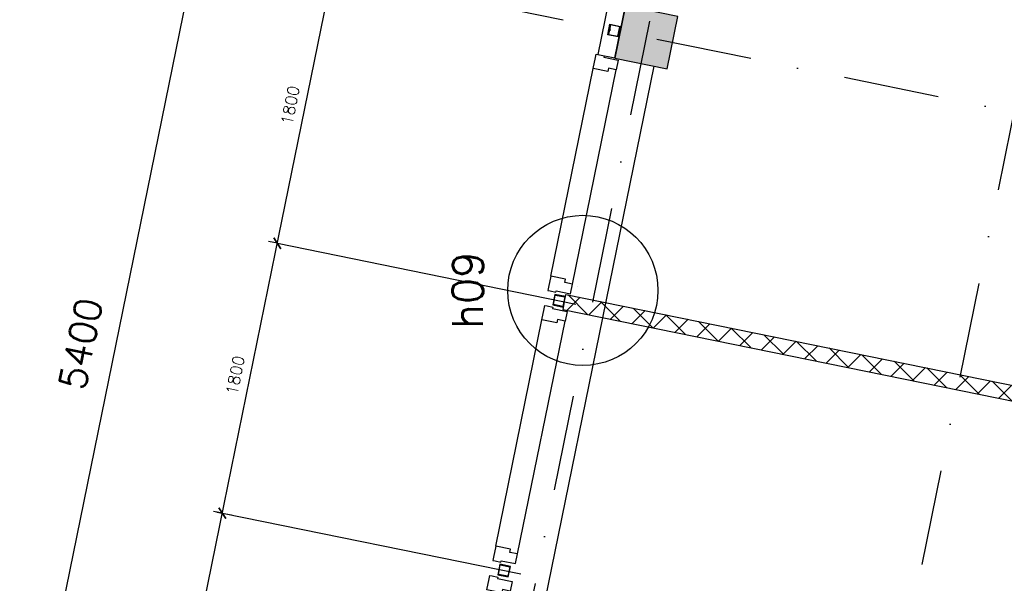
# Model space of a CAD drawing. Extents: x -171140 to 151546, y -8083 to 162438.
# Tile 3 of 96: x 5571 to 12002, y 4526 to 8209. Entities that reach past the tile are written whole.
import ezdxf
from ezdxf.enums import TextEntityAlignment as Align

# ---------------------------------------------------------------- set-up
doc = ezdxf.new("R2010")
doc.units = 0
doc.header["$LTSCALE"] = 50
doc.header["$MEASUREMENT"] = 0
doc.header["$PDMODE"] = 3
doc.header["$PDSIZE"] = 0.001
doc.linetypes.add('HIDDEN2', pattern=[0.1875, 0.125, -0.0625])
doc.linetypes.add('STRAM_0WT$0$DASHDOT', pattern=[25, 12.5, -6.25, 0, -6.25])
doc.layers.get('0').update_dxf_attribs({"linetype": 'CONTINUOUS'})
doc.layers.get('DEFPOINTS').update_dxf_attribs({"linetype": 'CONTINUOUS'})
for name, color, linetype in [('_DETAILNUMMERS', 4, 'CONTINUOUS'), ('_DETAILNUMMERSTEKST', 4, 'CONTINUOUS'), ('A--A22--_F123-', 9, 'CONTINUOUS'), ('A--A28--_F-2--', 7, 'CONTINUOUS'), ('A--L21--', 3, 'CONTINUOUS'), ('A--L21A2_ISOLATIE', 1, 'CONTINUOUS'), ('A--L22--', 7, 'CONTINUOUS'), ('A--L22--_F-2--', 7, 'CONTINUOUS'), ('A--L24AC1_TRAPPEN', 1, 'HIDDEN2'), ('A--L28--_F-2--', 7, 'CONTINUOUS'), ('A--L31--', 2, 'CONTINUOUS'), ('A--L31--_F123-', 7, 'CONTINUOUS'), ('A--M$1A-_F123-', 1, 'CONTINUOUS'), ('KOLOM350X350', 1, 'CONTINUOUS'), ('STRAM_0WT$0$A--L$7A-_STRAM', 1, 'STRAM_0WT$0$DASHDOT'), ('STRAM_0WT$0$A--M$1A-_F123-', 1, 'CONTINUOUS'), ('X--LR---_CP', 7, 'CONTINUOUS')]:
    doc.layers.add(name, color=color, linetype=linetype)
doc.styles.add('ALFA-0_25', font='ROMANS')
doc.styles.add('HIEMSTRA', font='romans.shx')
doc.styles.add('STRAM_0WT$0$HIEMSTRA', font='romans.shx')
doc.dimstyles.new('1OP2', dxfattribs={"dimscale": 30, "dimtxt": 2.5, "dimasz": 2, "dimexe": 2, "dimexo": 0, "dimgap": 2, "dimtad": 1, "dimdec": 0, "dimzin": 0, "dimtxsty": 'HIEMSTRA', "dimblk1": 'OBLIQUE', "dimblk2": 'OBLIQUE', "dimsah": 1, "dimcen": -3, "dimdle": 2, "dimclrd": 2, "dimclre": 2, "dimclrt": 3, "dimazin": 3, "dimtfac": 1, "dimtdec": 0, "dimtofl": 0, "dimtmove": 0, "dimatfit": 3, "dimtvp": 0.833333, "dimtolj": 1, "dimtzin": 0})
doc.dimstyles.new('STRAM_0WT$0$STANDARD', dxfattribs={"dimscale": 70, "dimtxt": 2.5, "dimasz": 2, "dimexe": 0.3, "dimexo": 0.3, "dimgap": 2, "dimtad": 1, "dimdec": 0, "dimzin": 0, "dimtxsty": 'STRAM_0WT$0$HIEMSTRA', "dimblk1": 'STRAM_0WT$0$_OBLIQUE', "dimblk2": 'STRAM_0WT$0$_OBLIQUE', "dimsah": 1, "dimcen": -0.09, "dimdle": 0.3, "dimclrd": 1, "dimclre": 1, "dimclrt": 4, "dimazin": 3, "dimtfac": 1, "dimtdec": 4, "dimtix": 1, "dimtofl": 0, "dimtmove": 0, "dimatfit": 3, "dimtvp": 625, "dimtolj": 1, "dimtzin": 0})

# ---------------------------------------------------------------- blocks, each defined once
blk = doc.blocks.new('STRAM_0WT$0$_OBLIQUE')
at = {"color": 0, "linetype": 'BYBLOCK'}
blk.add_line((-0.5, -0.5), (0.5, 0.5), dxfattribs=at)
blk = doc.blocks.new('*D1484')
at = {"layer": 'DEFPOINTS', "color": 0, "linetype": 'CONTINUOUS'}
for p in [(-68885.9, -23555.2), (-68636.7, -23606), (-69714.5, -28897.3)]:
    blk.add_point(p, dxfattribs=at)
at = {"layer": 'STRAM_0WT$0$A--M$1A-_F123-', "color": 1, "linetype": 'CONTINUOUS'}
for p, q in [((-69968, -28867.1), (-68881.7, -23534.6)), ((-68657.2, -23601.8), (-68906.5, -23551)), ((-69735.1, -28893.1), (-69984.3, -28842.3))]:
    blk.add_line(p, q, dxfattribs=at)
at = {"layer": 'STRAM_0WT$0$A--M$1A-_F123-', "color": 1, "linetype": 'CONTINUOUS', "xscale": 140, "yscale": 140, "zscale": 140}
for p, rotation in [((-68885.9, -23555.2), 78.48629033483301), ((-69963.8, -28846.5), 258.486290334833)]:
    blk.add_blockref('STRAM_0WT$0$_OBLIQUE', p, dxfattribs=dict(at, rotation=rotation))
at = {"layer": 'STRAM_0WT$0$A--M$1A-_F123-', "color": 4, "linetype": 'CONTINUOUS', "insert": (-69647.8, -26155.5), "char_height": 175, "attachment_point": 5, "rotation": 78.48629, "style": 'STRAM_0WT$0$HIEMSTRA'}
blk.add_mtext('\\A1;5400', dxfattribs=at)
blk = doc.blocks.new('_OBLIQUE')
at = {"color": 0, "linetype": 'BYBLOCK'}
blk.add_line((-0.5, -0.5), (0.5, 0.5), dxfattribs=at)
blk = doc.blocks.new('*D568')
at = {"layer": 'A--M$1A-_F123-', "color": 2, "linetype": 'CONTINUOUS'}
for p, q in [((6523.1, 3161.9), (6906.4, 5043.3)), ((6859.3, 4991.6), (6953.2, 4972.5)), ((6500.1, 3227.8), (6593.9, 3208.7))]:
    blk.add_line(p, q, dxfattribs=at)
at = {"layer": 'DEFPOINTS', "color": 0, "linetype": 'CONTINUOUS'}
for p in [(6859.3, 4991.6), (6894.4, 4984.5), (6500.1, 3227.8)]:
    blk.add_point(p, dxfattribs=at)
at = {"layer": 'A--M$1A-_F123-', "color": 2, "linetype": 'CONTINUOUS', "xscale": 60, "yscale": 60, "zscale": 60}
for p, rotation in [((6894.4, 4984.5), 78.48629033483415), ((6535.1, 3220.7), 258.4862903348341)]:
    blk.add_blockref('_OBLIQUE', p, dxfattribs=dict(at, rotation=rotation))
at = {"layer": 'A--M$1A-_F123-', "color": 3, "linetype": 'CONTINUOUS', "insert": (6619.2, 4122), "char_height": 75, "attachment_point": 5, "rotation": 78.48629, "style": 'HIEMSTRA'}
blk.add_mtext('\\A1;1800', dxfattribs=at)
blk = doc.blocks.new('*D569')
at = {"layer": 'A--M$1A-_F123-', "color": 2, "linetype": 'CONTINUOUS'}
for p, q in [((6882.4, 4925.7), (7265.7, 6807)), ((7253.7, 6748.2), (7194.9, 6760.2)), ((6894.4, 4984.5), (6835.6, 4996.4))]:
    blk.add_line(p, q, dxfattribs=at)
at = {"layer": 'DEFPOINTS', "color": 0, "linetype": 'CONTINUOUS'}
for p in [(7253.7, 6748.2), (7253.7, 6748.2), (6894.4, 4984.5)]:
    blk.add_point(p, dxfattribs=at)
at = {"layer": 'A--M$1A-_F123-', "color": 2, "linetype": 'CONTINUOUS', "xscale": 60, "yscale": 60, "zscale": 60}
for p, rotation in [((7253.7, 6748.2), 78.48629033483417), ((6894.4, 4984.5), 258.4862903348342)]:
    blk.add_blockref('_OBLIQUE', p, dxfattribs=dict(at, rotation=rotation))
at = {"layer": 'A--M$1A-_F123-', "color": 3, "linetype": 'CONTINUOUS', "insert": (6978.5, 5885.8), "char_height": 75, "attachment_point": 5, "rotation": 78.48629, "style": 'HIEMSTRA'}
blk.add_mtext('\\A1;1800', dxfattribs=at)
blk = doc.blocks.new('*D570')
at = {"layer": 'A--M$1A-_F123-', "color": 2, "linetype": 'CONTINUOUS'}
for p, q in [((7241.7, 6689.4), (7624.9, 8570.8)), ((7613, 8512), (7554.2, 8524)), ((7253.7, 6748.2), (7194.9, 6760.2))]:
    blk.add_line(p, q, dxfattribs=at)
at = {"layer": 'DEFPOINTS', "color": 0, "linetype": 'CONTINUOUS'}
for p in [(7613, 8512), (7613, 8512), (7253.7, 6748.2)]:
    blk.add_point(p, dxfattribs=at)
at = {"layer": 'A--M$1A-_F123-', "color": 2, "linetype": 'CONTINUOUS', "xscale": 60, "yscale": 60, "zscale": 60}
for p, rotation in [((7613, 8512), 78.48629033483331), ((7253.7, 6748.2), 258.4862903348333)]:
    blk.add_blockref('_OBLIQUE', p, dxfattribs=dict(at, rotation=rotation))
at = {"layer": 'A--M$1A-_F123-', "color": 3, "linetype": 'CONTINUOUS', "insert": (7337.8, 7649.6), "char_height": 75, "attachment_point": 5, "rotation": 78.48629, "style": 'HIEMSTRA'}
blk.add_mtext('\\A1;1800', dxfattribs=at)
blk = doc.blocks.new('KOLOM350X350')
at = {"layer": 'KOLOM350X350', "linetype": 'CONTINUOUS'}
blk.add_hatch(color=53, dxfattribs=at).paths.add_polyline_path([(0, 0), (350, 0), (350, 350), (0, 350)])
blk.add_lwpolyline([(0, 0), (350, 0), (350, 350), (0, 350)], close=True, dxfattribs=at)
blk = doc.blocks.new('*U887')
at = {"layer": 'A--A22--_F123-', "linetype": 'CONTINUOUS'}
h = blk.add_hatch(dxfattribs=at)
h.set_pattern_fill('ALFAKRS', color=256, scale=120, style=0)
h.set_pattern_definition([(45, (-9127.89, -6365.06), (-84.8528, 84.8528), []), (135, (-9127.89, -6365.06), (-84.8528, -84.8528), [])])
h.paths.add_polyline_path([(0, 0), (10, 49), (6065.7, -1184.6), (6104.7, -1243.5), (6045.7, -1282.5), (-10, -49)])
at = {"layer": 'A--L22--_F-2--', "color": 2, "linetype": 'CONTINUOUS'}
for points in [[(0, 0), (-10, -49), (6045.7, -1282.5), (6045.7, -1282.5)], [(0, 0), (10, 49), (6065.7, -1184.6), (6065.7, -1184.6)]]:
    blk.add_lwpolyline(points, dxfattribs=at)
blk = doc.blocks.new('DETAILNR')
at = {"layer": '_DETAILNUMMERS'}
blk.add_circle((32.9, -23.2), 490.7, dxfattribs=at)
at = {"layer": 'X--LR---_CP'}
blk.add_point((0, 0), dxfattribs=at)
at = {"layer": '_DETAILNUMMERSTEKST', "style": 'ALFA-0_25'}
blk.add_attdef('DETAILNR', text='', height=200, rotation=90, dxfattribs=at).set_placement((-618.4, 223.8), align=Align.RIGHT)
blk = doc.blocks.new('STRAM_0WT')
at = {"layer": 'STRAM_0WT$0$A--L$7A-_STRAM'}
for p, q in [((-46967.857, 69048.716), (-68542.883, -36866.195)), ((-44567.212, 68559.429), (-66142.131, -37354.959)), ((-49347.133, -27535.277), (-69079.196, -23515.826))]:
    blk.add_line(p, q, dxfattribs=at)
at = {"layer": 'STRAM_0WT$0$A--M$1A-_F123-', "linetype": 'CONTINUOUS'}
dim = blk.add_aligned_dim(p1=(-69714.512, -28897.307), p2=(-68636.659, -23605.972), distance=254.373, dimstyle='STRAM_0WT$0$STANDARD', dxfattribs=at)
dim.commit()
dim.dimension.update_dxf_attribs({"geometry": '*D1484', "text_midpoint": (-69647.762, -26155.457)})

msp = doc.modelspace()

# ---------------------------------------------------------------- linework, layer by layer
at = {"layer": 'A--A28--_F-2--', "color": 3}
for points in [[(9428.8, 8174.9), (9426, 8179.1), (9412, 8110.5)], [(9412, 8110.5), (9416.3, 8113.3), (9428.8, 8174.9)], [(9428.8, 8174.9), (9494.6, 8165.2), (9426, 8179.1)], [(9428.8, 8174.9), (9490.3, 8162.3), (9494.6, 8165.2)], [(9412, 8110.5), (9480.6, 8096.6), (9416.3, 8113.3)], [(9480.6, 8096.6), (9477.8, 8100.8), (9416.3, 8113.3)], [(9480.6, 8096.6), (9490.3, 8162.3), (9477.8, 8100.8)], [(9480.6, 8096.6), (9494.6, 8165.2), (9490.3, 8162.3)], [(9056.7, 6348.2), (9052.4, 6345.4), (9066.4, 6414)], [(9066.4, 6414), (9069.2, 6409.8), (9056.7, 6348.2)], [(9066.4, 6414), (9135, 6400), (9069.2, 6409.8)], [(9135, 6400), (9130.8, 6397.2), (9069.2, 6409.8)], [(9135, 6400), (9118.2, 6335.7), (9130.8, 6397.2)], [(9135, 6400), (9121, 6331.4), (9118.2, 6335.7)], [(9056.7, 6348.2), (9121, 6331.4), (9052.4, 6345.4)], [(9056.7, 6348.2), (9118.2, 6335.7), (9121, 6331.4)], [(8697.4, 4584.4), (8693.2, 4581.6), (8707.1, 4650.2)], [(8707.1, 4650.2), (8709.9, 4646), (8697.4, 4584.4)], [(8707.1, 4650.2), (8775.7, 4636.2), (8709.9, 4646)], [(8775.7, 4636.2), (8771.5, 4633.4), (8709.9, 4646)], [(8775.7, 4636.2), (8758.9, 4571.9), (8771.5, 4633.4)], [(8775.7, 4636.2), (8761.8, 4567.7), (8758.9, 4571.9)], [(8697.4, 4584.4), (8761.8, 4567.7), (8693.2, 4581.6)], [(8697.4, 4584.4), (8758.9, 4571.9), (8761.8, 4567.7)]]:
    msp.add_solid(points, dxfattribs=at)
at = {"layer": 'A--L21--', "color": 4, "linetype": 'CONTINUOUS', "elevation": 1}
msp.add_lwpolyline([(9417.6, 8323), (9348, 7981.3), (9457.7, 7958.9), (9527.3, 8300.6)], close=True, dxfattribs=at)
at = {"layer": 'A--L21--'}
msp.add_lwpolyline([(9712.2, 7905.8), (8709.2, 2981.9)], dxfattribs=at)
at = {"layer": 'A--L28--_F-2--', "color": 3, "linetype": 'CONTINUOUS'}
for points in [[(9494.6, 8165.2), (9490.3, 8162.3), (9428.8, 8174.9), (9416.3, 8113.3), (9477.8, 8100.8), (9490.3, 8162.3), (9494.6, 8165.2), (9480.6, 8096.6), (9412, 8110.5), (9426, 8179.1)], [(9121, 6331.4), (9118.2, 6335.7), (9056.7, 6348.2), (9069.2, 6409.8), (9130.8, 6397.2), (9118.2, 6335.7), (9121, 6331.4), (9135, 6400), (9066.4, 6414), (9052.4, 6345.4)], [(8761.8, 4567.7), (8758.9, 4571.9), (8697.4, 4584.4), (8709.9, 4646), (8771.5, 4633.4), (8758.9, 4571.9), (8761.8, 4567.7), (8775.7, 4636.2), (8707.1, 4650.2), (8693.2, 4581.6)]]:
    msp.add_lwpolyline(points, close=True, dxfattribs=at)
at = {"layer": 'A--L31--', "color": 2, "linetype": 'CONTINUOUS'}
for points in [[(9480.4, 7945.1), (9467.4, 7881.4), (9417.4, 7891.6), (9413.2, 7871), (9316.2, 7890.8), (9330.8, 7962.4), (9335.2, 7983.9), (9349.9, 7980.9), (9388.1, 7973.1), (9386.3, 7964.3)], [(9169.4, 6418.3), (9182.3, 6481.9), (9132.4, 6492.1), (9136.5, 6512.7), (9039.5, 6532.4), (9025, 6460.9), (9020.6, 6439.3), (9035.3, 6436.4), (9073.5, 6428.6), (9075.3, 6437.4)], [(9145.8, 6302.6), (9132.9, 6238.9), (9082.9, 6249.1), (9078.7, 6228.5), (8981.7, 6248.3), (8996.3, 6319.8), (9000.7, 6341.4), (9015.3, 6338.3), (9053.6, 6330.6), (9051.8, 6321.7)], [(8810.1, 4654.5), (8823, 4718.2), (8773.1, 4728.3), (8777.3, 4748.9), (8680.2, 4768.7), (8665.7, 4697.1), (8661.3, 4675.6), (8676, 4672.6), (8714.2, 4664.8), (8716, 4673.6)], [(8786.5, 4538.8), (8773.6, 4475.1), (8723.6, 4485.3), (8719.4, 4464.7), (8622.4, 4484.5), (8637, 4556), (8641.4, 4577.6), (8656.1, 4574.6), (8694.3, 4566.8), (8692.5, 4558)]]:
    msp.add_lwpolyline(points, close=True, dxfattribs=at)
at = {"layer": 'A--L31--_F123-', "color": 1, "linetype": 'CONTINUOUS'}
for p, q in [((9039.5, 6532.4), (9316.2, 7890.8)), ((9182.3, 6481.9), (9467.7, 7881.4)), ((8680.2, 4768.7), (8981.7, 6248.3)), ((8823, 4718.2), (9132.9, 6238.9))]:
    msp.add_line(p, q, dxfattribs=at)
at = {"layer": 'A--M$1A-_F123-', "linetype": 'CONTINUOUS'}
for p, q in [((7253.7, 6748.2), (9202.6, 6351.2)), ((6894.4, 4984.5), (8843.3, 4587.5))]:
    msp.add_line(p, q, dxfattribs=at)
at = {"layer": 'X--LR---_CP', "color": 4, "linetype": 'CONTINUOUS'}
for p in [(9460.3, 8172.1), (9446.3, 8103.5), (9453.3, 8137.8), (9093.8, 6372.7), (9100.7, 6407), (9086.7, 6338.4), (8741.4, 4643.2), (8727.5, 4574.6), (8734.5, 4608.9)]:
    msp.add_point(p, dxfattribs=at)

# ---------------------------------------------------------------- block references
at = {"layer": 'A--L21A2_ISOLATIE', "linetype": 'CONTINUOUS', "ltscale": 10, "rotation": 359.4938626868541}
msp.add_blockref('DETAILNR', (9216.1, 6463.6), dxfattribs=at).add_auto_attribs({'DETAILNR': 'h09'})
at = {"layer": 'A--L22--', "linetype": 'CONTINUOUS'}
msp.add_blockref('*U887', (9127.9, 6365.1), dxfattribs=at)
at = {"layer": 'A--L24AC1_TRAPPEN'}
msp.add_blockref('STRAM_0WT', (75617, 32246.9), dxfattribs=at)
at = {"layer": 'KOLOM350X350', "linetype": 'CONTINUOUS', "rotation": 348.486290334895}
msp.add_blockref('KOLOM350X350', (9457.5, 7957.7), dxfattribs=at)

# ---------------------------------------------------------------- dimensions: what is measured, and where the dimension line sits
at = {"layer": 'A--M$1A-_F123-', "linetype": 'CONTINUOUS'}
for p1, p2, distance, picture, middle in [((7253.7, 6748.2), (7613, 8512), 0, '*D570', (7337.8, 7649.6)), ((6894.4, 4984.5), (7253.7, 6748.2), 0, '*D569', (6978.5, 5885.8)), ((6500.1, 3227.8), (6859.3, 4991.6), -35.8, '*D568', (6619.2, 4122))]:
    dim = msp.add_aligned_dim(p1=p1, p2=p2, distance=distance, dimstyle='1OP2', dxfattribs=at)
    dim.commit()
    dim.dimension.update_dxf_attribs({"geometry": picture, "text_midpoint": middle})

doc.saveas('drawing.dxf')
